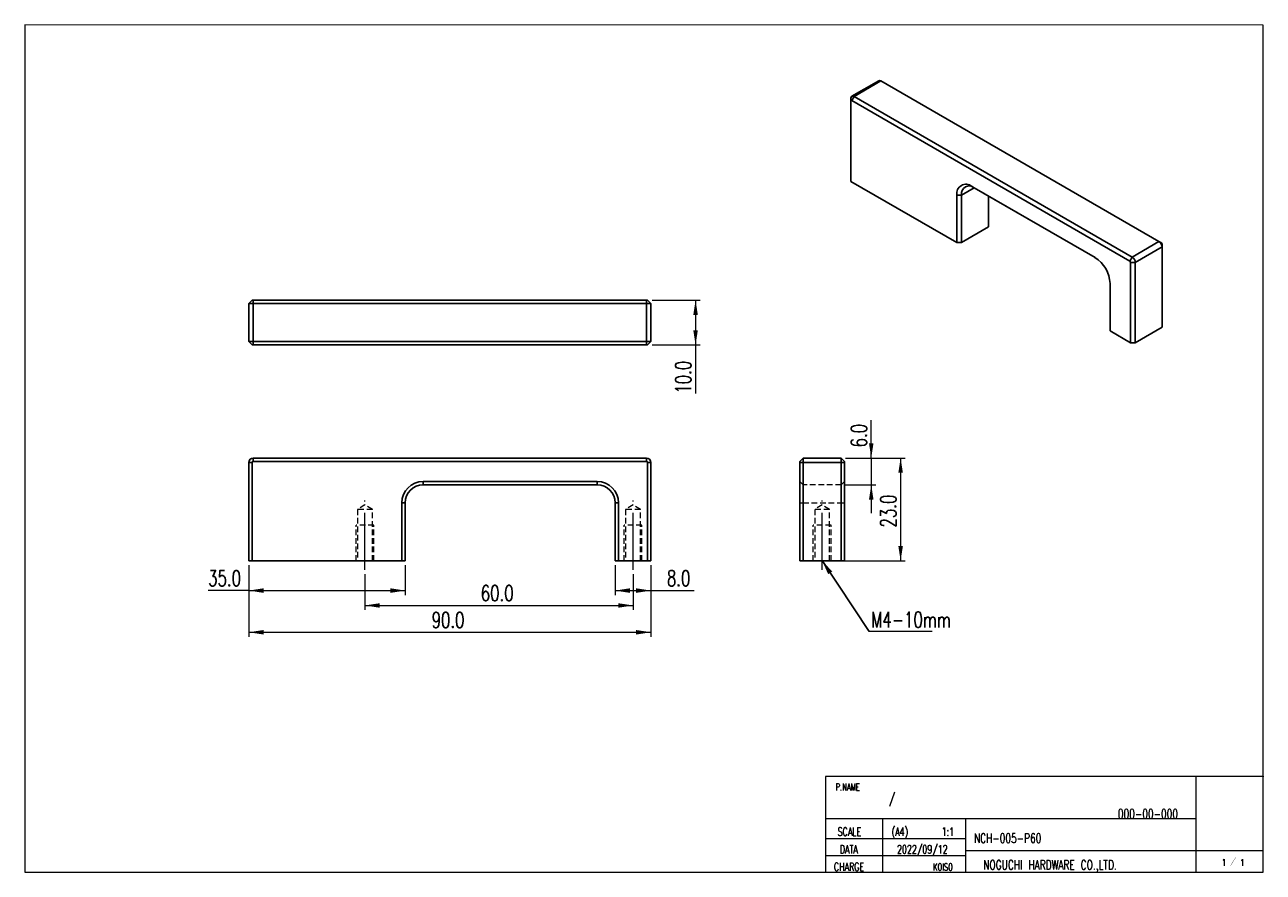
# Model space of a CAD drawing. Header units: millimetres. Extents: x 9 to 286, y 10 to 200.
import ezdxf

# ---------------------------------------------------------------- set-up
doc = ezdxf.new("R2010")
doc.units = ezdxf.units.MM
doc.header["$PDSIZE"] = -1
doc.linetypes.add('CENTERX2', pattern=[20.32, 12.7, -2.54, 2.54, -2.54])
doc.linetypes.add('HIDDEN', pattern=[1.905, 1.27, -0.635])
doc.styles.add('SLDTEXTSTYLE0', font='TXT', dxfattribs={"width": 0.62, "bigfont": 'bigfont'})
doc.styles.add('SLDTEXTSTYLE1', font='TXT', dxfattribs={"width": 0.7, "bigfont": 'bigfont'})
doc.styles.get("Standard").update_dxf_attribs({"font": 'txt', "bigfont": 'bigfont'})
doc.dimstyles.new('SLDDIMSTYLE0', dxfattribs={"dimtxt": 3.5, "dimasz": 3.302, "dimexe": 0, "dimexo": 0.0625, "dimgap": 0.875, "dimtad": 1, "dimdec": 1, "dimrnd": 1e-09, "dimzin": 4, "dimdsep": 46, "dimtxsty": 'SLDTEXTSTYLE1', "dimsah": 1, "dimcen": 0.09, "dimadec": 0, "dimazin": 1, "dimtfac": 1, "dimtdec": 1, "dimtofl": 0, "dimtmove": 0, "dimatfit": 3, "dimfxl": 1, "dimfrac": 2, "dimtolj": 1, "dimtzin": 12, "dimarcsym": 0})
doc.dimstyles.new('SLDDIMSTYLE1', dxfattribs={"dimtxt": 3.5, "dimasz": 3.302, "dimexe": 0, "dimexo": 0.0625, "dimgap": 0.875, "dimtad": 1, "dimdec": 1, "dimrnd": 1e-09, "dimzin": 4, "dimdsep": 46, "dimtxsty": 'SLDTEXTSTYLE1', "dimsah": 1, "dimcen": 0.09, "dimadec": 0, "dimazin": 1, "dimtfac": 1, "dimtdec": 1, "dimtmove": 0, "dimatfit": 0, "dimfxl": 1, "dimfrac": 2, "dimtolj": 1, "dimtzin": 12, "dimarcsym": 0})
doc.dimstyles.new('SLDDIMSTYLE2', dxfattribs={"dimtxt": 0.18, "dimasz": 3.302, "dimexe": 0, "dimexo": 0.0625, "dimgap": 0, "dimtad": 0, "dimtih": 1, "dimtoh": 1, "dimdec": 0, "dimrnd": 1e-09, "dimzin": 0, "dimdsep": 46, "dimtxsty": 'Standard', "dimsah": 1, "dimcen": 0.09, "dimadec": 0, "dimazin": 0, "dimtfac": 3.302, "dimtdec": 0, "dimtofl": 0, "dimtmove": 0, "dimatfit": 3, "dimfxl": 1, "dimfrac": 2, "dimtolj": 1, "dimtzin": 0, "dimarcsym": 0})

# ---------------------------------------------------------------- blocks, each defined once
blk = doc.blocks.new('_D')
at = {"color": 7, "linetype": 'Continuous', "lineweight": 0}
for p, q in [((85.38, 76.83), (85.38, 68.83)), ((145.38, 76.83), (145.38, 68.83)), ((85.38, 69.83), (145.38, 69.83))]:
    blk.add_line(p, q, dxfattribs=at)
at = {"color": 7, "linetype": 'Continuous', "lineweight": 18}
for points in [[(85.38, 69.83), (88.68, 69.32), (88.68, 70.33)], [(145.38, 69.83), (142.08, 70.33), (142.08, 69.32)]]:
    blk.add_solid(points, dxfattribs=at)
at = {"color": 7, "linetype": 'Continuous', "lineweight": 18, "insert": (111.3, 74.34), "char_height": 3.5, "attachment_point": 1, "style": 'SLDTEXTSTYLE1'}
blk.add_mtext('60.0', dxfattribs=at)
blk = doc.blocks.new('_D_1')
at = {"color": 7, "linetype": 'Continuous', "lineweight": 0}
for p, q in [((59.38, 78.83), (59.38, 62.83)), ((149.38, 78.83), (149.38, 62.83)), ((59.38, 63.83), (149.38, 63.83))]:
    blk.add_line(p, q, dxfattribs=at)
at = {"color": 7, "linetype": 'Continuous', "lineweight": 18}
for points in [[(59.38, 63.83), (62.68, 63.32), (62.68, 64.33)], [(149.38, 63.83), (146.08, 64.33), (146.08, 63.32)]]:
    blk.add_solid(points, dxfattribs=at)
at = {"color": 7, "linetype": 'Continuous', "lineweight": 18, "insert": (100.3, 68.34), "char_height": 3.5, "attachment_point": 1, "style": 'SLDTEXTSTYLE1'}
blk.add_mtext('90.0', dxfattribs=at)
blk = doc.blocks.new('_D_2')
at = {"color": 7, "linetype": 'Continuous', "lineweight": 0}
for p, q in [((141.38, 78.83), (141.38, 72.16)), ((149.38, 78.83), (149.38, 72.16)), ((141.38, 73.16), (149.38, 73.16)), ((149.38, 73.16), (159.08, 73.16))]:
    blk.add_line(p, q, dxfattribs=at)
at = {"color": 7, "linetype": 'Continuous', "lineweight": 18}
for points in [[(141.38, 73.16), (144.68, 72.65), (144.68, 73.67)], [(149.38, 73.16), (146.08, 73.67), (146.08, 72.65)]]:
    blk.add_solid(points, dxfattribs=at)
at = {"color": 7, "linetype": 'Continuous', "lineweight": 18, "insert": (152.97, 77.67), "char_height": 3.5, "attachment_point": 1, "style": 'SLDTEXTSTYLE1'}
blk.add_mtext('8.0', dxfattribs=at)
blk = doc.blocks.new('_D_3')
at = {"color": 7, "linetype": 'Continuous', "lineweight": 0}
for p, q in [((59.38, 78.83), (59.38, 72.16)), ((94.38, 78.83), (94.38, 72.16)), ((59.38, 73.16), (50.27, 73.16)), ((59.38, 73.16), (94.38, 73.16))]:
    blk.add_line(p, q, dxfattribs=at)
at = {"color": 7, "linetype": 'Continuous', "lineweight": 18}
for points in [[(59.38, 73.16), (62.68, 72.65), (62.68, 73.67)], [(94.38, 73.16), (91.08, 73.67), (91.08, 72.65)]]:
    blk.add_solid(points, dxfattribs=at)
at = {"color": 7, "linetype": 'Continuous', "lineweight": 18, "insert": (50.27, 77.67), "char_height": 3.5, "attachment_point": 1, "style": 'SLDTEXTSTYLE1'}
blk.add_mtext('35.0', dxfattribs=at)
blk = doc.blocks.new('_D_4')
at = {"color": 7, "linetype": 'Continuous', "lineweight": 0}
for p, q in [((149.63, 138.14), (160.38, 138.14)), ((159.38, 138.14), (159.38, 128.14)), ((149.63, 128.14), (160.38, 128.14)), ((159.38, 128.14), (159.38, 117.23))]:
    blk.add_line(p, q, dxfattribs=at)
at = {"color": 7, "linetype": 'Continuous', "lineweight": 18}
for points in [[(159.38, 138.14), (158.87, 134.84), (159.89, 134.84)], [(159.38, 128.14), (159.89, 131.44), (158.87, 131.44)]]:
    blk.add_solid(points, dxfattribs=at)
at = {"color": 7, "linetype": 'Continuous', "lineweight": 18, "insert": (154.87, 117.23), "char_height": 3.5, "attachment_point": 1, "rotation": 90, "style": 'SLDTEXTSTYLE1'}
blk.add_mtext('10.0', dxfattribs=at)
blk = doc.blocks.new('_D_5')
at = {"color": 7, "linetype": 'Continuous', "lineweight": 0}
for p, q in [((198.71, 102.83), (198.71, 111.32)), ((192.95, 102.83), (199.71, 102.83)), ((198.71, 102.83), (198.71, 96.83)), ((192.95, 96.83), (199.71, 96.83)), ((198.71, 96.83), (198.71, 90.48))]:
    blk.add_line(p, q, dxfattribs=at)
at = {"color": 7, "linetype": 'Continuous', "lineweight": 18}
for points in [[(198.71, 102.83), (199.21, 106.13), (198.2, 106.13)], [(198.71, 96.83), (198.2, 93.52), (199.21, 93.52)]]:
    blk.add_solid(points, dxfattribs=at)
at = {"color": 7, "linetype": 'Continuous', "lineweight": 18, "insert": (194.2, 105.21), "char_height": 3.5, "attachment_point": 1, "rotation": 90, "style": 'SLDTEXTSTYLE1'}
blk.add_mtext('6.0', dxfattribs=at)
blk = doc.blocks.new('_D_6')
at = {"color": 7, "linetype": 'Continuous', "lineweight": 0}
for p, q in [((192.95, 102.83), (206.28, 102.83)), ((205.28, 102.83), (205.28, 79.83)), ((188.7, 79.83), (206.28, 79.83))]:
    blk.add_line(p, q, dxfattribs=at)
at = {"color": 7, "linetype": 'Continuous', "lineweight": 18}
for points in [[(205.28, 102.83), (204.77, 99.52), (205.79, 99.52)], [(205.28, 79.83), (205.79, 83.13), (204.77, 83.13)]]:
    blk.add_solid(points, dxfattribs=at)
at = {"color": 7, "linetype": 'Continuous', "lineweight": 18, "insert": (200.77, 87.27), "char_height": 3.5, "attachment_point": 1, "rotation": 90, "style": 'SLDTEXTSTYLE1'}
blk.add_mtext('23.0', dxfattribs=at)
blk = doc.blocks.new('SW_NOTE_0')
at = {"color": 0, "linetype": 'Continuous', "lineweight": 0}
blk.add_line((14.12, 0), (0, 0), dxfattribs=at)
at = {"color": 0, "linetype": 'Continuous', "lineweight": 0, "insert": (0.48, 4.4), "char_height": 3.5, "attachment_point": 1, "style": 'SLDTEXTSTYLE1'}
blk.add_mtext('M4-10mm', dxfattribs=at)

msp = doc.modelspace()

# ---------------------------------------------------------------- linework, layer by layer
at = {"color": 7, "linetype": 'Continuous', "lineweight": 18}
for p, q in [((286.45, 199.7), (9.22, 199.79)), ((9.22, 199.79), (9.22, 10.12)), ((286.45, 10.12), (286.45, 199.7)), ((188.49, 31.58), (188.49, 10.12)), ((286.45, 31.58), (188.49, 31.58)), ((271.45, 10.12), (271.45, 31.58)), ((188.49, 22.12), (271.45, 22.12)), ((201.24, 22.12), (201.24, 10.12)), ((219.89, 10.12), (219.89, 22.12)), ((188.49, 17.69), (219.89, 17.69)), ((188.49, 13.89), (219.89, 13.89)), ((219.89, 15.02), (286.45, 15.02)), ((9.22, 10.12), (158.81, 10.12)), ((158.81, 10.12), (286.45, 10.12))]:
    msp.add_line(p, q, dxfattribs=at)
at = {"color": 7, "linetype": 'Continuous', "lineweight": 25}
for p, q in [((200.39, 187.25), (194.38, 183.79)), ((200.89, 187.21), (194.88, 183.74)), ((263.12, 151.28), (200.89, 187.21)), ((194.17, 183.33), (194.17, 182.71)), ((194.88, 183.74), (194.35, 182.82)), ((194.88, 183.74), (257.11, 147.81)), ((194.17, 182.71), (194.17, 164.75)), ((256.58, 146.9), (194.35, 182.82)), ((194.17, 164.75), (217.86, 151.08)), ((221.22, 163.63), (248.8, 147.71)), ((221.22, 163.63), (221.75, 163.32)), ((217.86, 151.08), (217.86, 161.69)), ((217.86, 161.69), (218.92, 161.69)), ((221.75, 163.32), (218.92, 161.69)), ((218.92, 161.69), (218.92, 151.08)), ((248.82, 147.7), (221.75, 163.32)), ((224.93, 154.55), (224.93, 161.49)), ((218.92, 151.08), (224.93, 154.55)), ((218.92, 151.08), (217.86, 151.08)), ((257.11, 147.81), (263.12, 151.28)), ((263.82, 150.06), (257.81, 146.59)), ((263.65, 150.98), (263.12, 151.28)), ((263.82, 150.67), (263.82, 150.06)), ((263.82, 132.09), (263.82, 150.06)), ((257.11, 147.81), (256.58, 146.9)), ((257.81, 146.59), (256.75, 146.59)), ((256.75, 128.63), (256.75, 146.59)), ((257.81, 146.59), (257.81, 128.63)), ((252.16, 141.89), (252.16, 131.28)), ((60.13, 138.14), (59.38, 137.39)), ((60.38, 137.39), (59.38, 137.39)), ((59.38, 128.89), (59.38, 137.39)), ((60.13, 138.14), (60.38, 138.14)), ((60.38, 138.14), (148.38, 138.14)), ((60.38, 138.14), (60.38, 137.39)), ((148.38, 137.39), (60.38, 137.39)), ((60.38, 137.39), (60.38, 128.89)), ((148.38, 138.14), (148.38, 137.39)), ((148.38, 138.14), (148.63, 138.14)), ((149.38, 137.39), (148.38, 137.39)), ((148.38, 128.89), (148.38, 137.39)), ((148.63, 138.14), (149.38, 137.39)), ((149.38, 137.39), (149.38, 128.89)), ((252.16, 131.28), (256.75, 128.63)), ((257.81, 128.63), (263.82, 132.09)), ((59.38, 128.89), (60.38, 128.89)), ((59.38, 128.89), (60.13, 128.14)), ((60.38, 128.14), (60.13, 128.14)), ((60.38, 128.89), (148.38, 128.89)), ((60.38, 128.89), (60.38, 128.14)), ((148.38, 128.14), (60.38, 128.14)), ((148.38, 128.89), (149.38, 128.89)), ((148.38, 128.89), (148.38, 128.14)), ((148.63, 128.14), (148.38, 128.14)), ((149.38, 128.89), (148.63, 128.14)), ((257.81, 128.63), (256.75, 128.63)), ((60.38, 102.83), (60.38, 102.08)), ((60.38, 102.83), (148.38, 102.83)), ((148.38, 102.83), (148.38, 102.08)), ((183.45, 102.83), (182.7, 102.08)), ((183.45, 102.83), (183.45, 101.83)), ((183.45, 102.83), (191.95, 102.83)), ((191.95, 101.83), (191.95, 102.83)), ((192.7, 102.08), (191.95, 102.83)), ((59.38, 79.83), (59.38, 101.83)), ((59.38, 101.83), (60.13, 101.83)), ((60.13, 101.83), (60.13, 79.83)), ((148.38, 102.08), (60.38, 102.08)), ((148.63, 79.83), (148.63, 101.83)), ((149.38, 101.83), (148.63, 101.83)), ((149.38, 101.83), (149.38, 79.83)), ((182.7, 101.83), (182.7, 102.08)), ((182.7, 79.83), (182.7, 101.83)), ((183.45, 101.83), (182.7, 101.83)), ((183.45, 101.83), (183.45, 79.83)), ((191.95, 101.83), (183.45, 101.83)), ((191.95, 79.83), (191.95, 101.83)), ((192.7, 101.83), (191.95, 101.83)), ((192.7, 102.08), (192.7, 101.83)), ((192.7, 101.83), (192.7, 79.83)), ((98.38, 97.58), (98.38, 96.83)), ((98.38, 97.58), (137.38, 97.58)), ((137.38, 97.58), (137.38, 96.83)), ((137.38, 96.83), (98.38, 96.83)), ((93.63, 79.83), (93.63, 92.83)), ((93.63, 92.83), (94.38, 92.83)), ((94.38, 92.83), (94.38, 79.83)), ((141.38, 79.83), (141.38, 92.83)), ((142.13, 92.83), (141.38, 92.83)), ((142.13, 92.83), (142.13, 79.83)), ((60.13, 79.83), (59.38, 79.83)), ((60.13, 79.83), (93.63, 79.83)), ((94.38, 79.83), (93.63, 79.83)), ((142.13, 79.83), (141.38, 79.83)), ((142.13, 79.83), (148.63, 79.83)), ((149.38, 79.83), (148.63, 79.83)), ((183.45, 79.83), (182.7, 79.83)), ((183.45, 79.83), (191.95, 79.83)), ((192.7, 79.83), (191.95, 79.83))]:
    msp.add_line(p, q, dxfattribs=at)
at = {"color": 7, "linetype": 'HIDDEN', "lineweight": 18}
for p, q in [((60.38, 102.08), (60.38, 102.83)), ((148.38, 102.08), (148.38, 102.83)), ((60.13, 101.83), (59.38, 101.83)), ((148.63, 101.83), (149.38, 101.83)), ((183.45, 101.83), (182.7, 101.83)), ((183.45, 101.83), (191.95, 101.83)), ((192.7, 101.83), (191.95, 101.83)), ((98.38, 96.83), (98.38, 97.58)), ((137.38, 96.83), (137.38, 97.58)), ((182.7, 97.58), (183.45, 96.83)), ((191.95, 96.83), (192.7, 97.58)), ((191.95, 96.83), (183.45, 96.83)), ((85.38, 92.32), (83.73, 91.33)), ((87.03, 91.33), (85.38, 92.32)), ((94.38, 92.83), (93.63, 92.83)), ((141.38, 92.83), (142.13, 92.83)), ((145.38, 92.32), (143.73, 91.33)), ((147.03, 91.33), (145.38, 92.32)), ((182.7, 92.83), (183.45, 92.83)), ((183.45, 92.83), (191.95, 92.83)), ((187.7, 92.32), (186.05, 91.33)), ((189.35, 91.33), (187.7, 92.32)), ((191.95, 92.83), (192.7, 92.83)), ((87.03, 91.33), (83.73, 91.33)), ((83.73, 91.33), (83.73, 79.83)), ((87.03, 79.83), (87.03, 91.33)), ((147.03, 91.33), (143.73, 91.33)), ((143.73, 91.33), (143.73, 79.83)), ((147.03, 79.83), (147.03, 91.33)), ((189.35, 91.33), (186.05, 91.33)), ((186.05, 91.33), (186.05, 79.83)), ((189.35, 79.83), (189.35, 91.33)), ((83.38, 79.83), (83.38, 87.83)), ((87.38, 87.83), (83.38, 87.83)), ((87.38, 79.83), (87.38, 87.83)), ((143.38, 79.83), (143.38, 87.83)), ((147.38, 87.83), (143.38, 87.83)), ((147.38, 79.83), (147.38, 87.83)), ((185.7, 79.83), (185.7, 87.83)), ((189.7, 87.83), (185.7, 87.83)), ((185.7, 79.83), (185.7, 87.83)), ((189.7, 87.83), (185.7, 87.83)), ((189.7, 79.83), (189.7, 87.83)), ((189.7, 79.83), (189.7, 87.83))]:
    msp.add_line(p, q, dxfattribs=at)
at = {"color": 7, "linetype": 'CENTERX2', "lineweight": 18}
for p, q in [((85.38, 77.83), (85.38, 93.33)), ((145.38, 77.83), (145.38, 93.33)), ((187.7, 77.83), (187.7, 93.33))]:
    msp.add_line(p, q, dxfattribs=at)
at = {"color": 7, "linetype": 'Continuous', "lineweight": 25}
for centre, radius, start, end in [((200.6, 186.8), 0.503, 54.3824, 114.3071), ((194.6, 183.4), 0.437, 50.7967, 189.214), ((194.28, 182.73), 0.109, 50.7967, 189.214), ((219.92, 162.01), 2.08, 51.1471, 188.8636), ((220.65, 161.97), 1.75, 50.7967, 189.214), ((262.29, 149.99), 1.54, 2.6055, 57.3945), ((263.44, 150.65), 0.384, 2.6055, 57.3945), ((244.88, 141.57), 7.28, 2.5202, 57.4798), ((256.28, 146.52), 1.54, 2.6055, 57.3945), ((256.37, 146.57), 0.384, 2.6055, 57.3945), ((60.38, 101.83), 1, 90, 180), ((148.38, 101.83), 1, 0, 90), ((60.38, 101.83), 0.25, 90, 180), ((148.38, 101.83), 0.25, 0, 90), ((98.38, 92.83), 4.75, 90, 180), ((137.38, 92.83), 4.75, 0, 90), ((98.38, 92.83), 4, 90, 180), ((137.38, 92.83), 4, 0, 90)]:
    msp.add_arc(centre, radius, start, end, dxfattribs=at)
at = {"color": 7, "linetype": 'Continuous', "lineweight": 0}
for p in [(286.45, 31.58), (188.49, 10.12)]:
    msp.add_point(p, dxfattribs=at)

# ---------------------------------------------------------------- block references
msp.add_blockref('SW_NOTE_0', (198.23, 64), dxfattribs=at)

# ---------------------------------------------------------------- texts
for s, insert, char_height, attachment_point, style in [('P.NAME', (190.72, 30), 1.587, 1, 'SLDTEXTSTYLE1'), ('/', (202.65, 27.63), 2.12, 1, 'SLDTEXTSTYLE1'), ('000-00-000', (253.91, 24.25), 2.117, 1, 'SLDTEXTSTYLE1'), ('SCALE', (191.18, 20.12), 1.852, 1, 'SLDTEXTSTYLE1'), ('(A4)', (203.27, 20.12), 1.852, 1, 'SLDTEXTSTYLE1'), ('1:1', (217.25, 20.12), 1.852, 3, 'SLDTEXTSTYLE1'), ('NCH-005-P60', (221.69, 18.8), 2.1167, 1, 'SLDTEXTSTYLE1'), ('DATA', (191.66, 16.16), 1.852, 1, 'SLDTEXTSTYLE1'), ('2022/09/12', (215.81, 16.16), 1.852, 3, 'SLDTEXTSTYLE1'), ('CHARGE', (190.34, 12.26), 1.852, 1, 'SLDTEXTSTYLE1'), ('KOISO', (216.97, 12.07), 1.587, 3, 'SLDTEXTSTYLE1'), ('NOGUCHI HARDWARE CO.,LTD.', (223.77, 12.83), 2.1167, 1, 'SLDTEXTSTYLE1'), ('1 ／ 1', (277.17, 13.07), 1.499, 1, 'SLDTEXTSTYLE0')]:
    msp.add_mtext(s, dxfattribs=dict(at, insert=insert, char_height=char_height, attachment_point=attachment_point, style=style))

# ---------------------------------------------------------------- dimensions: what is measured, and where the dimension line sits
at = {"color": 7, "linetype": 'Continuous', "lineweight": 18}
for base, p1, p2, dimstyle, picture, middle in [((159.38, 128.14), (148.63, 138.14), (148.63, 128.14), 'SLDDIMSTYLE0', '_D_4', (159.38, 121.3)), ((198.71, 96.83), (191.95, 102.83), (191.95, 96.83), 'SLDDIMSTYLE1', '_D_5', (198.71, 108.27)), ((205.28, 79.83), (191.95, 102.83), (187.7, 79.83), 'SLDDIMSTYLE0', '_D_6', (205.28, 91.34))]:
    dim = msp.add_linear_dim(base=base, p1=p1, p2=p2, angle=90, dimstyle=dimstyle, dxfattribs=at)
    dim.commit()
    dim.dimension.update_dxf_attribs({"geometry": picture, "text_midpoint": middle, "dimtype": 160})
for base, p1, p2, picture, middle in [((94.38, 73.16), (59.38, 79.83), (94.38, 79.83), '_D_3', (54.35, 73.16)), ((149.38, 63.83), (59.38, 79.83), (149.38, 79.83), '_D_1', (104.38, 63.83)), ((145.38, 69.83), (85.38, 77.83), (145.38, 77.83), '_D', (115.38, 69.83)), ((149.38, 73.16), (141.38, 79.83), (149.38, 79.83), '_D_2', (156.02, 73.16))]:
    dim = msp.add_linear_dim(base=base, p1=p1, p2=p2, dimstyle='SLDDIMSTYLE0', dxfattribs=at)
    dim.commit()
    dim.dimension.update_dxf_attribs({"geometry": picture, "text_midpoint": middle, "dimtype": 160})

# ---------------------------------------------------------------- leaders
at = {"color": 7, "linetype": 'Continuous', "lineweight": 0}
msp.add_leader([(187.7, 79.87), (198.23, 64)], dimstyle='SLDDIMSTYLE2', dxfattribs=at)

doc.saveas('drawing.dxf')
